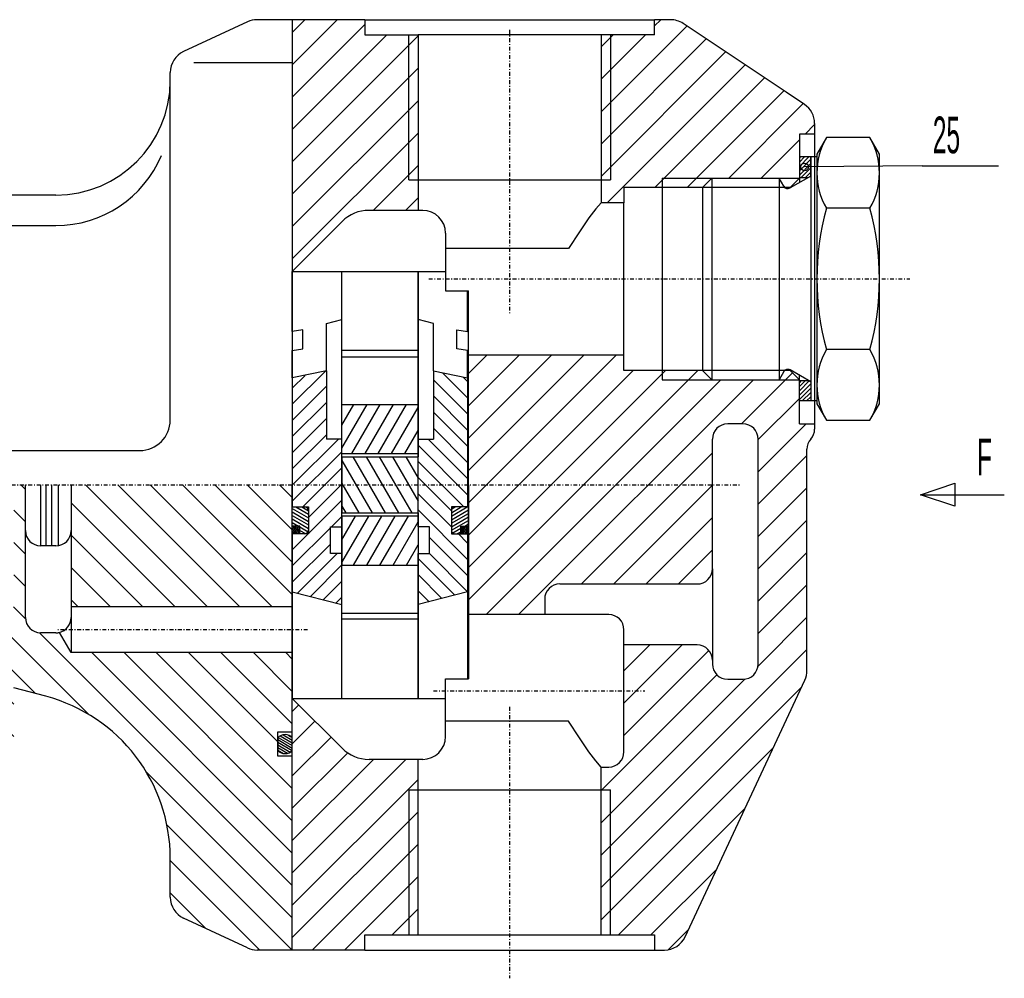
# Model space of a CAD drawing. Extents: x -315 to 315, y -223 to 223.
# Tile 4 of 11: x 3 to 132, y -132 to -6. Entities that reach past the tile are written whole.
import ezdxf

# ---------------------------------------------------------------- set-up
doc = ezdxf.new("R2010")
doc.units = 0
doc.linetypes.add('DASHDOT', pattern=[1, 0.5, -0.25, 0, -0.25])
for name, color, linetype in [('AXES', 7, 'CONTINUOUS'), ('CORPS', 7, 'CONTINUOUS'), ('COUPES', 7, 'CONTINUOUS'), ('FLASQU', 7, 'CONTINUOUS'), ('JOINTS', 7, 'CONTINUOUS'), ('LUNETT', 7, 'CONTINUOUS'), ('PALIER', 7, 'CONTINUOUS'), ('ROU_14', 7, 'CONTINUOUS'), ('ROU_15', 7, 'CONTINUOUS'), ('STANDA', 7, 'CONTINUOUS')]:
    doc.layers.add(name, color=color, linetype=linetype)

# ---------------------------------------------------------------- blocks, each defined once
blk = doc.blocks.new('*X114')
at = {"layer": 'ROU_14', "color": 4, "linetype": 'CONTINUOUS'}
for p, q in [((45.5, -62.19), (48.8, -56.47)), ((45.5, -59.19), (47.07, -56.47)), ((46.81, -62.91), (50.54, -56.47)), ((48.55, -62.91), (52.27, -56.47)), ((50.28, -62.91), (54, -56.47)), ((52.01, -62.91), (55.5, -56.87)), ((53.74, -62.91), (55.5, -59.87)), ((55.47, -62.91), (55.5, -62.87)), ((45.5, -77.19), (49.02, -71.09)), ((45.5, -74.19), (47.29, -71.09)), ((45.5, -71.19), (45.56, -71.09)), ((47.03, -77.54), (50.75, -71.09)), ((48.76, -77.54), (52.49, -71.09)), ((50.5, -77.54), (54.22, -71.09)), ((52.23, -77.54), (55.5, -71.87)), ((53.96, -77.54), (55.5, -74.87))]:
    blk.add_line(p, q, dxfattribs=at)
blk = doc.blocks.new('*X357')
at = {"layer": 'ROU_15', "color": 4, "linetype": 'CONTINUOUS'}
for p, q in [((45.5, -63.81), (49.47, -70.68)), ((46.95, -63.32), (51.2, -70.68)), ((48.68, -63.32), (52.93, -70.68)), ((50.41, -63.32), (54.67, -70.68)), ((52.15, -63.32), (55.5, -69.13)), ((53.88, -63.32), (55.5, -66.13)), ((45.5, -66.81), (47.74, -70.68)), ((45.5, -69.81), (46.01, -70.68))]:
    blk.add_line(p, q, dxfattribs=at)
blk = doc.blocks.new('*X1337')
at = {"layer": 'CORPS', "color": 4, "linetype": 'CONTINUOUS'}
for p, q in [((39, -11.91), (44.9, -6)), ((39, -7.66), (40.66, -6)), ((39, -16.15), (48.5, -6.65)), ((39, -20.39), (51.39, -8)), ((39, -24.63), (55.5, -8.13)), ((39, -28.88), (55.5, -12.37)), ((39, -33.12), (55.5, -16.62)), ((39, -37.36), (55.5, -20.86)), ((49.6, -31), (55.5, -25.1)), ((53.84, -31), (55.5, -29.34))]:
    blk.add_line(p, q, dxfattribs=at)
blk = doc.blocks.new('*X1346')
at = {"layer": 'CORPS', "color": 4, "linetype": 'CONTINUOUS'}
for p, q in [((86.5, -6.82), (87.32, -6)), ((79.5, -18.07), (90.74, -6.83)), ((79.5, -13.82), (85.32, -8)), ((79.5, -9.58), (81.08, -8)), ((79.5, -22.31), (93.29, -8.52)), ((79.5, -26.55), (95.83, -10.22)), ((80.29, -30), (98.38, -11.92)), ((86.53, -28), (100.92, -13.61)), ((90.78, -28), (103.47, -15.31)), ((96.24, -26.78), (106.01, -17.01)), ((106.26, -21), (107.5, -19.76)), ((100.48, -26.78), (105.5, -21.76))]:
    blk.add_line(p, q, dxfattribs=at)
blk = doc.blocks.new('*X1366')
at = {"layer": 'CORPS', "color": 4, "linetype": 'CONTINUOUS'}
for p, q in [((39, -96.7), (39.85, -95.85)), ((39, -100.94), (41.97, -97.97)), ((39, -105.18), (44.09, -100.09)), ((39, -109.42), (46.28, -102.15)), ((39, -117.9), (53.91, -103)), ((39, -113.66), (49.66, -103)), ((39, -122.14), (55.5, -105.65)), ((39, -126.38), (55.5, -109.89)), ((41.62, -128), (55.5, -114.13)), ((45.86, -128), (55.5, -118.37)), ((52.1, -126), (55.5, -122.61))]:
    blk.add_line(p, q, dxfattribs=at)
blk = doc.blocks.new('*X1375')
at = {"layer": 'CORPS', "color": 4, "linetype": 'CONTINUOUS'}
for p, q in [((62.1, -69.37), (81.48, -50)), ((62.1, -65.13), (77.24, -50)), ((62.1, -60.89), (72.99, -50)), ((62.1, -56.65), (68.75, -50)), ((62.1, -52.41), (64.51, -50)), ((62.1, -82.09), (92.2, -52)), ((62.1, -77.85), (87.96, -52)), ((62.1, -73.61), (83.72, -52)), ((97.93, -59), (104.6, -52.32)), ((64.43, -84), (95.22, -53.22)), ((68.67, -84), (99.47, -53.22)), ((100.1, -61.07), (105.5, -55.67)), ((100.1, -65.31), (106.41, -59)), ((76.92, -80), (94.1, -62.82)), ((100.1, -69.55), (106.5, -63.15)), ((81.16, -80), (94.1, -67.06)), ((100.1, -73.79), (106.5, -67.39)), ((85.4, -80), (94.1, -71.3)), ((100.1, -78.03), (106.5, -71.63)), ((89.64, -80), (94.1, -75.54)), ((100.1, -82.27), (106.5, -75.87)), ((100.1, -86.51), (106.5, -80.11)), ((100.08, -90.77), (106.5, -84.35)), ((79.5, -115.58), (106.5, -88.59)), ((82.5, -95.62), (90.12, -88)), ((82.5, -91.38), (85.88, -88)), ((82.5, -99.86), (93.64, -88.72)), ((79.5, -107.1), (94.69, -91.92)), ((79.5, -111.34), (98.36, -92.48)), ((79.5, -119.82), (105.78, -93.55)), ((79.5, -124.06), (102.07, -101.49)), ((81.8, -126), (98.37, -109.44)), ((86.04, -126), (94.67, -117.38)), ((88.33, -127.95), (90.96, -125.32))]:
    blk.add_line(p, q, dxfattribs=at)
blk = doc.blocks.new('*X1651')
at = {"layer": 'LUNETT', "color": 4, "linetype": 'CONTINUOUS'}
for p, q in [((62, -55.58), (58.72, -52.31)), ((62, -53.46), (61.4, -52.86)), ((62, -57.7), (57.5, -53.21)), ((62, -59.82), (57.5, -55.33)), ((62, -61.94), (57.5, -57.45)), ((62, -64.06), (57.5, -59.57)), ((62, -68.3), (55.5, -61.81)), ((62, -66.18), (56.82, -61)), ((61.48, -69.9), (55.5, -63.93)), ((59.86, -70.4), (55.5, -66.05)), ((59.86, -72.52), (55.5, -68.17)), ((62, -76.78), (55.5, -70.29)), ((55.6, -72.5), (55.5, -72.41)), ((62, -74.66), (60.74, -73.4)), ((62, -78.9), (57, -73.91)), ((62, -81.02), (56.98, -76)), ((60.31, -81.45), (55.5, -76.65)), ((58.62, -81.89), (55.5, -78.77)), ((56.93, -82.32), (55.5, -80.89))]:
    blk.add_line(p, q, dxfattribs=at)
blk = doc.blocks.new('*X1690')
at = {"layer": 'LUNETT', "color": 4, "linetype": 'CONTINUOUS'}
for p, q in [((39, -56.44), (43.35, -52.09)), ((39, -54.32), (40.68, -52.64)), ((39, -58.56), (43.5, -54.06)), ((39, -60.68), (43.5, -56.18)), ((39, -62.8), (43.5, -58.3)), ((39, -64.92), (43.5, -60.42)), ((39, -67.04), (45.04, -61)), ((39, -69.16), (45.5, -62.66)), ((40.38, -69.9), (45.5, -64.78)), ((41.14, -71.26), (45.5, -66.9)), ((41.14, -73.38), (45.5, -69.02)), ((44.14, -72.5), (45.5, -71.14)), ((39, -77.64), (44, -72.64)), ((39, -75.52), (41.12, -73.4)), ((39, -79.76), (44, -74.76)), ((39.68, -81.2), (44.88, -76)), ((41.37, -81.63), (45.5, -77.5)), ((43.06, -82.06), (45.5, -79.62)), ((44.75, -82.49), (45.5, -81.74))]:
    blk.add_line(p, q, dxfattribs=at)
blk = doc.blocks.new('*X2371')
at = {"layer": 'FLASQU', "color": 4, "linetype": 'CONTINUOUS'}
for p, q in [((3.4, -67), (4, -67.6)), ((11.89, -67), (27.89, -83)), ((16.13, -67), (32.14, -83)), ((20.37, -67), (36.38, -83)), ((24.61, -67), (39, -81.38)), ((28.85, -67), (39, -77.14)), ((33.1, -67), (39, -72.9)), ((37.34, -67), (39, -68.66)), ((10, -69.36), (23.65, -83)), ((2.5, -70.34), (4, -71.84)), ((10, -73.6), (19.41, -83)), ((2.5, -74.58), (4, -76.08)), ((10, -77.84), (15.17, -83)), ((2.5, -78.82), (4, -80.32)), ((10, -82.08), (10.93, -83)), ((2.44, -83), (4.07, -84.63)), ((1.5, -86.3), (12.35, -97.14)), ((5.85, -86.4), (39, -119.54)), ((-10.52, -87.01), (2.5, -100.02)), ((-6.28, -87), (2.5, -95.78)), ((-2.04, -87), (5.33, -94.37)), ((12.69, -89), (39, -115.3)), ((16.93, -89), (39, -111.06)), ((21.17, -89), (39, -106.82)), ((25.41, -89), (37.1, -100.68)), ((29.65, -89), (39, -98.34)), ((33.9, -89), (39, -94.1)), ((38.14, -89), (39, -89.86)), ((-11.5, -90.27), (-0.76, -101)), ((-16.5, -93.75), (-8.66, -101.59)), ((-13.01, -93), (-5, -101)), ((-37.7, -98), (-27, -108.69)), ((-33.46, -98), (-26.91, -104.55)), ((-29.21, -98), (-25.5, -101.71)), ((-16.5, -97.99), (-10.45, -104.03)), ((-39, -100.94), (-29.93, -110)), ((-66.63, -103), (-62.63, -107)), ((-62.39, -103), (-46.13, -119.26)), ((-58.15, -103), (-43.9, -117.24)), ((-53.91, -103), (-43.46, -113.44)), ((-49.66, -103), (-41.88, -110.78)), ((-45.42, -103), (-38.42, -110)), ((-41.18, -103), (-34.18, -110)), ((-16.5, -102.23), (-10.58, -108.15)), ((-70.37, -103.5), (-66.87, -107)), ((19.81, -104.6), (39, -123.78)), ((-61.5, -108.13), (-50.12, -119.5)), ((-15, -107.97), (-12.97, -110)), ((22.54, -111.57), (38.98, -128)), ((-61.5, -112.37), (-54.37, -119.5)), ((-61.5, -116.61), (-58.61, -119.5)), ((23, -116.27), (34.74, -128)), ((23, -120.51), (27.67, -125.18))]:
    blk.add_line(p, q, dxfattribs=at)
blk = doc.blocks.new('*X3545')
at = {"layer": 'JOINTS', "color": 4, "linetype": 'CONTINUOUS'}
for p, q in [((37.1, -100.41), (39, -101.51)), ((37.17, -100.11), (39, -101.16)), ((37.43, -99.91), (39, -100.82)), ((37.8, -99.78), (39, -100.47)), ((38.5, -99.84), (38.83, -100.03)), ((37.1, -100.76), (38.97, -101.84)), ((37.1, -101.11), (38.73, -102.05)), ((37.1, -101.45), (38.39, -102.2)), ((37.1, -101.8), (37.85, -102.23))]:
    blk.add_line(p, q, dxfattribs=at)
blk = doc.blocks.new('*X3560')
at = {"layer": 'JOINTS', "color": 4, "linetype": 'CONTINUOUS'}
for p, q in [((59.86, -71.11), (61.94, -69.9)), ((59.86, -70.65), (61.14, -69.9)), ((59.86, -71.57), (62.1, -70.27)), ((59.86, -72.03), (62.1, -70.74)), ((59.93, -70.14), (60.34, -69.9)), ((59.86, -72.49), (62.1, -71.2)), ((59.86, -72.95), (62.1, -71.66)), ((61.61, -72.4), (62.1, -72.12)), ((60.06, -73.3), (61.1, -72.7)), ((60.68, -73.4), (61.1, -73.16))]:
    blk.add_line(p, q, dxfattribs=at)
blk = doc.blocks.new('*X3569')
at = {"layer": 'JOINTS', "color": 4, "linetype": 'CONTINUOUS'}
for p, q in [((61.1, -73.18), (61.55, -72.4)), ((61.1, -72.78), (61.32, -72.4)), ((61.2, -73.4), (61.78, -72.4)), ((61.43, -73.4), (62.01, -72.4)), ((61.66, -73.4), (62.1, -72.65)), ((61.89, -73.4), (62.1, -73.05))]:
    blk.add_line(p, q, dxfattribs=at)
blk = doc.blocks.new('*X3584')
at = {"layer": 'JOINTS', "color": 4, "linetype": 'CONTINUOUS'}
for p, q in [((39, -72.66), (39.43, -73.4)), ((39, -73.06), (39.2, -73.4)), ((39.08, -72.4), (39.66, -73.4)), ((39.31, -72.4), (39.89, -73.4)), ((39.54, -72.4), (40, -73.19)), ((39.77, -72.4), (40, -72.79))]:
    blk.add_line(p, q, dxfattribs=at)
blk = doc.blocks.new('*X3589')
at = {"layer": 'JOINTS', "color": 4, "linetype": 'CONTINUOUS'}
for p, q in [((39, -70.09), (41.14, -71.33)), ((39, -70.55), (41.14, -71.79)), ((39, -71.01), (41.14, -72.25)), ((39.48, -69.9), (41.14, -70.86)), ((40.27, -69.9), (41.14, -70.4)), ((39, -71.47), (41.14, -72.71)), ((39, -71.94), (39.81, -72.4)), ((39, -72.4), (39.01, -72.4)), ((40, -72.51), (41.08, -73.14)), ((40, -72.97), (40.73, -73.39))]:
    blk.add_line(p, q, dxfattribs=at)
blk = doc.blocks.new('*X3608')
at = {"layer": 'JOINTS', "color": 4, "linetype": 'CONTINUOUS'}
for p, q in [((105.62, -24), (105.5, -24.12)), ((106.18, -24), (105.5, -24.69)), ((106.74, -24), (105.5, -25.26)), ((107, -24.31), (105.5, -25.82)), ((107, -24.87), (105.5, -26.39)), ((107, -25.44), (105.75, -26.7)), ((107, -26), (106.31, -26.7)), ((105.75, -53.3), (105.5, -53.56)), ((106.31, -53.3), (105.5, -54.12)), ((106.79, -53.38), (105.5, -54.69)), ((107, -53.74), (105.5, -55.25)), ((107, -54.3), (105.5, -55.82)), ((107, -54.87), (105.88, -56)), ((107, -55.44), (106.44, -56))]:
    blk.add_line(p, q, dxfattribs=at)

msp = doc.modelspace()

# ---------------------------------------------------------------- linework, layer by layer
at = {"layer": 'AXES', "color": 2, "linetype": 'DASHDOT'}
for p, q in [((56.897, -40), (120, -40)), ((-121.02, -67), (97.774, -67))]:
    msp.add_line(p, q, dxfattribs=at)
at = {"layer": 'CORPS', "color": 2, "linetype": 'CONTINUOUS'}
for p, q in [((39, -6), (39, -39)), ((48.5, -6), (39, -6)), ((48.5, -6), (48.5, -8)), ((48.5, -6), (86.5, -6)), ((86.5, -8), (86.5, -6)), ((88.592, -6), (86.5, -6)), ((103.76, -15.504), (90.256, -6.504)), ((48.5, -8), (55.5, -8)), ((55.5, -8), (55.5, -31)), ((79.5, -8), (55.5, -8)), ((79.5, -8), (79.5, -30)), ((79.5, -8), (79.5, -30)), ((86.5, -8), (79.5, -8)), ((106.16, -17.109), (103.76, -15.504)), ((107.5, -19.606), (107.5, -21)), ((107.48, -21), (105.5, -21)), ((105.5, -21), (105.5, -26.78)), ((107.48, -21), (107.5, -21)), ((107.5, -21), (107.5, -59)), ((54.28, -27), (80.72, -27)), ((87.5, -26.78), (87.5, -53.22)), ((104.28, -28), (105.5, -26.78)), ((105.5, -26.78), (105.5, -27.366)), ((92.8, -28), (82.5, -28)), ((82.5, -28), (82.5, -30)), ((104.28, -28), (103.58, -28)), ((78.794, -30.812), (77.892, -32)), ((79.5, -30), (78.794, -30.812)), ((82.5, -30), (79.5, -30)), ((82.5, -50), (82.5, -30)), ((55.5, -31), (49.071, -31)), ((56.1, -31), (55.5, -31)), ((77.892, -32), (76.667, -33.812)), ((39, -39), (45.536, -32.464)), ((59.1, -34), (59.1, -41.552)), ((76.667, -33.812), (75.246, -36)), ((75.246, -36), (59.1, -36)), ((39, -39), (39, -67)), ((39, -39), (59.1, -39)), ((59.1, -41.552), (62.1, -41.552)), ((62.1, -50), (62.1, -41.552)), ((62.1, -67), (62.1, -50)), ((82.5, -50), (62.1, -50)), ((82.5, -52), (82.5, -50)), ((92.8, -52), (82.5, -52)), ((104.28, -52), (103.58, -52)), ((104.28, -52), (105.5, -53.22)), ((105.5, -53.22), (105.5, -52.634)), ((105.5, -59), (105.5, -53.22)), ((98.1, -59), (96.1, -59)), ((105.5, -59), (107.5, -59)), ((107.5, -59), (107.5, -59.677)), ((94.1, -78), (94.1, -61)), ((100.1, -90.5), (100.1, -61)), ((106.5, -91.335), (106.5, -62.323)), ((39, -95), (39, -67)), ((62.1, -67), (62.1, -84)), ((94.1, -78), (94.1, -90)), ((74.1, -80), (92.1, -80)), ((72.1, -82), (72.1, -84)), ((62.1, -84), (62.1, -92.448)), ((72.1, -84), (62.1, -84)), ((80.5, -84), (72.1, -84)), ((82.5, -88), (82.5, -86)), ((92.1, -88), (82.5, -88)), ((82.5, -90), (82.5, -88)), ((82.5, -102), (82.5, -90)), ((94.1, -90), (94.1, -90.5)), ((59.1, -100), (59.1, -92.448)), ((59.1, -92.448), (62.1, -92.448)), ((90.521, -126.27), (106.22, -92.603)), ((96.1, -92.5), (98.1, -92.5)), ((39, -95), (45.536, -101.54)), ((39, -128), (39, -95)), ((39, -95), (59.1, -95)), ((75.246, -98), (59.1, -98)), ((76.667, -100.19), (75.246, -98)), ((77.892, -102), (76.667, -100.19)), ((78.794, -103.19), (77.892, -102)), ((55.5, -103), (49.071, -103)), ((56.1, -103), (55.5, -103)), ((55.5, -126), (55.5, -103)), ((79.5, -104), (78.794, -103.19)), ((79.5, -126), (79.5, -104)), ((79.5, -126), (79.5, -104)), ((79.5, -104), (80.5, -104)), ((54.28, -107), (80.72, -107)), ((48.5, -128), (48.5, -126)), ((48.5, -126), (55.5, -126)), ((55.5, -126), (79.5, -126)), ((79.5, -126), (86.5, -126)), ((86.5, -126), (86.5, -128)), ((48.5, -128), (39, -128)), ((48.5, -128), (86.5, -128)), ((86.5, -128), (87.802, -128))]:
    msp.add_line(p, q, dxfattribs=at)
at = {"layer": 'CORPS', "color": 2, "linetype": 'DASHDOT'}
for p, q in [((67.5, -7.344), (67.5, -44.665)), ((57.51, -94), (85.232, -94)), ((67.5, -96.123), (67.5, -131.71))]:
    msp.add_line(p, q, dxfattribs=at)
at = {"layer": 'CORPS', "color": 7, "linetype": 'CONTINUOUS'}
for p, q in [((54.28, -27), (54.28, -8)), ((80.72, -8), (80.72, -27)), ((87.5, -26.78), (94.02, -26.78)), ((94.02, -26.78), (92.8, -28)), ((94.02, -26.78), (102.84, -26.78)), ((102.84, -26.78), (105.5, -26.78)), ((103.46, -27.85), (102.84, -26.78)), ((103.58, -28), (92.8, -28)), ((103.58, -52), (92.8, -52)), ((94.02, -53.22), (92.8, -52)), ((103.46, -52.15), (102.84, -53.22)), ((87.5, -53.22), (94.02, -53.22)), ((94.02, -53.22), (102.84, -53.22)), ((102.84, -53.22), (105.5, -53.22)), ((54.28, -107), (54.28, -126)), ((80.72, -126), (80.72, -107))]:
    msp.add_line(p, q, dxfattribs=at)
at = {"layer": 'CORPS', "color": 2, "linetype": 'CONTINUOUS'}
for centre, radius, start, end in [((88.592, -9), 3, 56.31205, 90), ((104.5, -19.606), 3, 0, 56.38413), ((49.071, -36), 5, 90, 134.9919), ((56.1, -34), 3, 0, 90), ((96.1, -61), 2, 90, 180), ((98.1, -61), 2, 0, 90), ((105.5, -59.677), 2, -41.41229, 0), ((108.5, -62.323), 2, 138.58771, 180), ((92.1, -78), 2, -90, 0), ((74.1, -82), 2, 90, 180), ((80.5, -86), 2, 0, 90), ((92.1, -90), 2, 0, 90), ((96.1, -90.5), 2, 180, -90), ((98.1, -90.5), 2, -90, 0), ((103.5, -91.335), 3.001, -24.99383, 0), ((56.1, -100), 3, -90, 0), ((49.071, -98), 5.003, -134.95951, -90), ((80.5, -102), 2, -90, 0), ((87.802, -125), 3, -90, -25.0365)]:
    msp.add_arc(centre, radius, start, end, dxfattribs=at)
at = {"layer": 'CORPS', "color": 7, "linetype": 'CONTINUOUS'}
for centre, radius, start, end in [((103.98, -27.55), 0.6, -150.01836, -131.63354), ((103.98, -52.45), 0.602, 131.63354, 150.01836)]:
    msp.add_arc(centre, radius, start, end, dxfattribs=at)
at = {"layer": 'COUPES', "color": 7, "linetype": 'CONTINUOUS'}
msp.add_line((121.6, -25.154), (106.18, -25.309), dxfattribs=at)
at = {"layer": 'COUPES', "color": 2, "linetype": 'CONTINUOUS'}
for p, q in [((121.6, -25.154), (131.6, -25.154)), ((121.38, -68.299), (125.88, -66.799)), ((125.88, -66.799), (125.88, -69.799)), ((121.38, -68.299), (132.38, -68.299)), ((125.88, -69.799), (121.38, -68.299))]:
    msp.add_line(p, q, dxfattribs=at)
at = {"layer": 'COUPES', "color": 7, "linetype": 'CONTINUOUS'}
msp.add_circle((106.18, -25.309), 0.5, dxfattribs=at)
at = {"layer": 'FLASQU', "color": 2, "linetype": 'CONTINUOUS'}
for p, q in [((33.12, -6.281), (24.732, -10.192)), ((39, -6), (34.387, -6)), ((39, -6), (39, -31.4)), ((23, -58.5), (23, -12.911)), ((8, -29), (-24.084, -29)), ((39, -31.4), (39, -34.6)), ((39, -34.6), (39, -67)), ((-39.5, -62.5), (19, -62.5)), ((4, -73), (4, -67)), ((6, -67), (6, -75)), ((10, -67), (10, -73)), ((39, -83), (39, -67)), ((4, -84.399), (4, -73)), ((10, -73), (10, -83)), ((8, -75), (6, -75)), ((10, -83), (10, -84.399)), ((39, -83), (10, -83)), ((39, -89), (39, -83)), ((10, -84.399), (10, -89)), ((8, -86.399), (6, -86.399)), ((10, -89), (8.467, -86.344)), ((39, -89), (10, -89)), ((39, -99.4), (39, -89)), ((6.694, -94.731), (2.5, -93.608)), ((37.1, -102.6), (37.1, -99.4)), ((37.1, -99.4), (39, -99.4)), ((39, -102.6), (39, -99.4)), ((39, -102.6), (37.1, -102.6)), ((39, -128), (39, -102.6)), ((23, -121.09), (23, -115.98)), ((33.12, -127.72), (24.732, -123.81)), ((39, -128), (34.387, -128))]:
    msp.add_line(p, q, dxfattribs=at)
at = {"layer": 'FLASQU', "color": 7, "linetype": 'CONTINUOUS'}
for p, q in [((39, -11.664), (26.07, -11.664)), ((-24.084, -33), (8, -33))]:
    msp.add_line(p, q, dxfattribs=at)
at = {"layer": 'FLASQU', "color": 2, "linetype": 'DASHDOT'}
msp.add_line((41, -86), (8, -86), dxfattribs=at)
at = {"layer": 'FLASQU', "color": 2, "linetype": 'CONTINUOUS'}
for centre, radius, start, end in [((34.387, -9), 3, 90, 114.98539), ((26, -12.911), 3, 115.00189, 180), ((8, -14), 15, -90, 0), ((19, -58.5), 4, -90, 0), ((6, -73), 2, 180, -90), ((8, -73), 2, -90, 0), ((6, -84.399), 2, 180, -90), ((8, -84.399), 2, -76.50705, 0), ((8, -84.399), 2, -90.00286, -76.50984), ((1, -115.98), 22, 0, 74.99913), ((26, -121.09), 3, 180, -114.99383), ((34.387, -125), 3.001, -114.97652, -90)]:
    msp.add_arc(centre, radius, start, end, dxfattribs=at)
at = {"layer": 'FLASQU', "color": 7, "linetype": 'CONTINUOUS'}
msp.add_arc((8, -18), 15, -90, -22.70155, dxfattribs=at)
at = {"layer": 'JOINTS', "color": 2, "linetype": 'CONTINUOUS'}
for p, q in [((107, -24), (105.5, -24)), ((105.5, -24), (105.5, -26.7)), ((107, -26.5), (107, -24)), ((105.5, -26.7), (106.65, -26.7)), ((106.65, -26.7), (107, -26.5)), ((105.5, -56), (105.5, -53.3)), ((105.5, -53.3), (106.65, -53.3)), ((106.65, -53.3), (107, -53.5)), ((107, -53.5), (107, -56)), ((107, -56), (105.5, -56)), ((39, -72.402), (39, -69.902)), ((39, -69.902), (40.64, -69.902)), ((41.14, -70.402), (41.14, -72.902)), ((59.86, -70.403), (59.86, -72.903)), ((62.1, -69.903), (60.36, -69.903)), ((62.1, -72.403), (62.1, -69.903)), ((40, -72.402), (39, -72.402)), ((39, -73.402), (39, -72.402)), ((40, -73.402), (39, -73.402)), ((40, -73.402), (40, -72.402)), ((40.64, -73.402), (40, -73.402)), ((60.36, -73.403), (61.1, -73.403)), ((61.1, -73.403), (61.1, -72.403)), ((61.1, -72.403), (62.1, -72.403)), ((61.1, -73.403), (62.1, -73.403)), ((62.1, -73.403), (62.1, -72.403)), ((37.1, -100.19), (37.1, -101.81)), ((39, -101.81), (39, -100.19))]:
    msp.add_line(p, q, dxfattribs=at)
for centre, radius, start, end in [((40.64, -70.402), 0.5, 0, 90), ((60.36, -70.403), 0.5, 90, 180), ((40.64, -72.902), 0.5, -90, 0), ((60.36, -72.903), 0.5, 180, -90), ((38.05, -101), 1.248, 40.45196, 139.54804), ((38.05, -101), 1.248, -139.54804, -40.45196)]:
    msp.add_arc(centre, radius, start, end, dxfattribs=at)
at = {"layer": 'LUNETT', "color": 2, "linetype": 'CONTINUOUS'}
for p, q in [((39, -46.888), (39, -39)), ((45.5, -61.003), (45.5, -39)), ((55.5, -61.003), (55.5, -39)), ((62, -46.888), (62, -41.552)), ((43.5, -45.852), (45.5, -45.298)), ((43.5, -52.057), (43.5, -45.852)), ((57.5, -45.852), (55.5, -45.298)), ((57.5, -52.057), (57.5, -45.852)), ((40.4, -46.677), (39, -46.888)), ((40.4, -49.152), (40.4, -46.677)), ((60.6, -49.152), (60.6, -46.677)), ((60.6, -46.677), (62, -46.888)), ((39, -49.363), (40.4, -49.152)), ((39, -52.982), (39, -49.363)), ((62, -49.363), (60.6, -49.152)), ((62, -52.982), (62, -49.363)), ((43.5, -52.057), (39, -52.982)), ((43.5, -52.057), (43.5, -61.003)), ((57.5, -52.057), (57.5, -61.003)), ((57.5, -52.057), (62, -52.982)), ((39, -52.982), (39, -69.902)), ((62, -52.982), (62, -69.902)), ((45.5, -61.003), (43.5, -61.003)), ((45.5, -72.503), (45.5, -61.003)), ((55.5, -72.503), (55.5, -61.003)), ((55.5, -61.003), (57.5, -61.003)), ((39, -69.902), (41.14, -69.902)), ((41.14, -69.902), (41.14, -73.403)), ((62, -69.902), (59.86, -69.902)), ((59.86, -69.902), (59.86, -73.403)), ((41.14, -73.403), (39, -73.403)), ((39, -73.403), (39, -81.024)), ((44, -76.003), (44, -72.503)), ((44, -72.503), (45.5, -72.503)), ((57, -72.503), (55.5, -72.503)), ((57, -76.003), (57, -72.503)), ((59.86, -73.403), (62, -73.403)), ((62, -73.403), (62, -81.024)), ((45.5, -76.003), (44, -76.003)), ((45.5, -82.683), (45.5, -76.003)), ((55.5, -82.683), (55.5, -76.003)), ((55.5, -76.003), (57, -76.003)), ((39, -81.024), (45.5, -82.683)), ((39, -81.024), (39, -95)), ((62, -81.024), (55.5, -82.683)), ((62, -81.024), (62, -92.448)), ((45.5, -95), (45.5, -82.683)), ((55.5, -95), (55.5, -82.683))]:
    msp.add_line(p, q, dxfattribs=at)
at = {"layer": 'PALIER', "color": 2, "linetype": 'CONTINUOUS'}
msp.add_line((8.3, -67), (8.3, -74.976), dxfattribs=at)
at = {"layer": 'ROU_14', "color": 2, "linetype": 'CONTINUOUS'}
for p, q in [((45.5, -62.912), (45.5, -56.465)), ((45.5, -56.465), (55.5, -56.465)), ((55.5, -62.912), (55.5, -56.465)), ((55.5, -62.912), (45.5, -62.912)), ((45.5, -71.088), (45.5, -77.535)), ((55.5, -71.088), (45.5, -71.088)), ((55.5, -71.088), (55.5, -77.535)), ((45.5, -77.535), (55.5, -77.535))]:
    msp.add_line(p, q, dxfattribs=at)
at = {"layer": 'ROU_15', "color": 2, "linetype": 'CONTINUOUS'}
for p, q in [((45.5, -63.317), (45.5, -39)), ((55.5, -39), (55.5, -63.317)), ((55.5, -49.367), (45.5, -49.367)), ((45.5, -50.194), (55.5, -50.194)), ((45.5, -63.317), (55.5, -63.317)), ((45.5, -63.317), (45.5, -70.683)), ((55.5, -70.683), (55.5, -63.317)), ((6.7, -67), (6.7, -75)), ((7.4, -67), (7.4, -75)), ((45.5, -70.683), (55.5, -70.683)), ((45.5, -95), (45.5, -70.683)), ((55.5, -70.683), (55.5, -95)), ((55.5, -74.566), (55.5, -84.633)), ((55.5, -74.566), (55.5, -84.633)), ((45.5, -83.806), (55.5, -83.806)), ((55.5, -84.633), (45.5, -84.633))]:
    msp.add_line(p, q, dxfattribs=at)
at = {"layer": 'STANDA', "color": 2, "linetype": 'CONTINUOUS'}
for p, q in [((109.04, -21.462), (107.8, -23.614)), ((114.76, -21.462), (109.04, -21.462)), ((116, -23.614), (114.76, -21.462)), ((107, -24), (107, -56)), ((107.8, -24), (107, -24)), ((107.8, -23.614), (107.8, -40)), ((116, -56.385), (116, -23.614)), ((94.02, -26.78), (92.8, -28)), ((94.02, -26.78), (102.84, -26.78)), ((94.02, -26.78), (94.02, -53.22)), ((103.46, -27.85), (102.84, -26.78)), ((102.84, -26.78), (102.84, -53.22)), ((107, -26.5), (104.28, -28.07)), ((92.8, -28), (92.8, -52)), ((114.76, -30.731), (109.04, -30.731)), ((107.8, -40), (107.8, -56.386)), ((114.76, -49.269), (109.04, -49.269)), ((94.02, -53.22), (92.8, -52)), ((103.46, -52.15), (102.84, -53.22)), ((107, -53.5), (104.28, -51.93)), ((94.02, -53.22), (102.84, -53.22)), ((107.8, -56), (107, -56)), ((107.8, -56.386), (109.04, -58.538)), ((114.76, -58.538), (116, -56.385)), ((109.04, -58.538), (114.76, -58.538))]:
    msp.add_line(p, q, dxfattribs=at)
at = {"layer": 'STANDA', "color": 7, "linetype": 'CONTINUOUS'}
for p, q in [((103.58, -28), (92.8, -28)), ((103.58, -52), (92.8, -52))]:
    msp.add_line(p, q, dxfattribs=at)
at = {"layer": 'STANDA', "color": 2, "linetype": 'CONTINUOUS'}
for centre, radius, start, end in [((117.07, -26.096), 9.271, 150.01136, -150.00601), ((106.73, -26.096), 9.272, -29.99399, 29.98864), ((103.98, -27.55), 0.6, -150.01836, -60.01836), ((143.06, -40), 35.26, 164.75928, -164.75928), ((80.742, -40), 35.258, -15.24158, 15.24158), ((117.07, -53.904), 9.272, 150.00601, -150.01136), ((106.73, -53.904), 9.271, -29.98864, 29.99399), ((103.98, -52.45), 0.6, 60.01836, 150.01836)]:
    msp.add_arc(centre, radius, start, end, dxfattribs=at)

# ---------------------------------------------------------------- block references
at = {"layer": 'CORPS', "color": 4, "linetype": 'CONTINUOUS'}
for name in ['*X1337', '*X1346', '*X1375', '*X1366']:
    msp.add_blockref(name, (0, 0), dxfattribs=at)
at = {"layer": 'FLASQU', "color": 4, "linetype": 'CONTINUOUS'}
msp.add_blockref('*X2371', (0, 0), dxfattribs=at)
at = {"layer": 'JOINTS', "color": 4, "linetype": 'CONTINUOUS'}
for name in ['*X3608', '*X3589', '*X3560', '*X3584', '*X3569', '*X3545']:
    msp.add_blockref(name, (0, 0), dxfattribs=at)
at = {"layer": 'LUNETT', "color": 4, "linetype": 'CONTINUOUS'}
for name in ['*X1690', '*X1651']:
    msp.add_blockref(name, (0, 0), dxfattribs=at)
at = {"layer": 'ROU_14', "color": 4, "linetype": 'CONTINUOUS'}
msp.add_blockref('*X114', (0, 0), dxfattribs=at)
at = {"layer": 'ROU_15', "color": 4, "linetype": 'CONTINUOUS'}
msp.add_blockref('*X357', (0, 0), dxfattribs=at)

# ---------------------------------------------------------------- texts
at = {"layer": 'COUPES', "color": 3, "width": 0.500348}
msp.add_text('25', height=4.8139, dxfattribs=at).set_placement((123, -23.517))
at = {"layer": 'COUPES', "color": 4, "width": 0.499652}
msp.add_text('F', height=4.814, dxfattribs=at).set_placement((128.79, -65.762))

doc.saveas('drawing.dxf')
